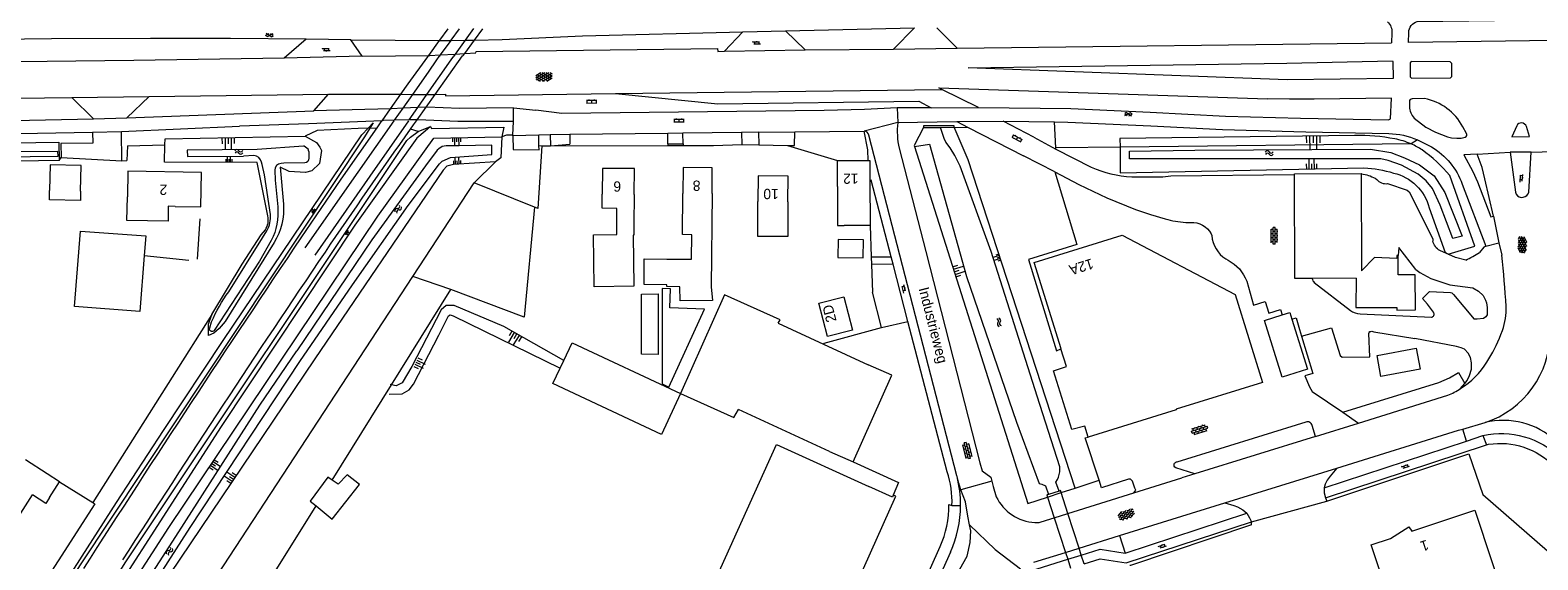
# Model space of a CAD drawing. Extents: x 99476 to 102828, y 406437 to 407931.
# Tile 131 of 162: x 101514 to 101807, y 406629 to 406731. Entities that reach past the tile are written whole.
import ezdxf

# ---------------------------------------------------------------- set-up
doc = ezdxf.new("R2010")
doc.units = 0
doc.header["$MEASUREMENT"] = 0
for name, color, linetype, lineweight in [('BG_bijgebouw', 253, 'Continuous', 0), ('BG_dakoverstek', 253, 'Continuous', 13), ('BG_dakoverstek bijgebouw', 253, 'Continuous', 0), ('BG_gesloten verharding', 253, 'Continuous', 0), ('BG_heg haag', 253, 'Continuous', 0), ('BG_hek', 253, 'Continuous', 0), ('BG_hoofdgebouw', 253, 'Continuous', 13), ('BG_huisnummer', 253, 'Continuous', 0), ('BG_insteek sloot', 253, 'Continuous', 0), ('BG_kant sloot', 253, 'Continuous', 0), ('BG_kant verharding', 253, 'Continuous', 0), ('BG_kunstwerk', 253, 'Continuous', 0), ('BG_open verharding', 253, 'Continuous', 0), ('BG_schutting', 253, 'Continuous', 0), ('BG_spoorrail', 253, 'Continuous', 0), ('BG_straatnaam', 253, 'Continuous', 0), ('BG_talud', 253, 'Continuous', 0), ('BG_taludsymbool', 253, 'Continuous', 0), ('BG_terreinafscheiding', 253, 'Continuous', 0), ('BG_vlakafsluiter', 253, 'Continuous', 0), ('BG_watersymbool', 253, 'Continuous', 0)]:
    doc.layers.add(name, color=color, linetype=linetype, lineweight=lineweight)
doc.styles.add('Style-WORKING', font='WORKING.shx')

# ---------------------------------------------------------------- blocks, each defined once
blk = doc.blocks.new('S01GV2')
at = {"layer": 'BG_gesloten verharding', "linetype": 'Continuous', "lineweight": 0}
for p, q in [((-0.011625, -0.500414), (0.648313, 0.582897)), ((0.006945, 0.298967), (0.268018, 0.727007)), ((0.618374, -0.705844), (0.009489, 0.408468)), ((0.63697, 0.094645), (0.291267, 0.726467)), ((0.172792, -0.724773), (-0.009122, -0.392669)), ((0.31767, -0.728139), (0.629741, -0.216538))]:
    blk.add_line(p, q, dxfattribs=at)
blk = doc.blocks.new('S02OV4')
at = {"layer": 'BG_open verharding', "linetype": 'Continuous', "lineweight": 0}
for p, q in [((0, -0.200092), (0, 0.200092)), ((0, 0.2), (3.201, 0.2)), ((0.214, 0.6), (2.9, 0.6)), ((0.4, 0.199), (0.4, 0.6)), ((0.8, 0.6), (0.8, 0.7)), ((0.8, -0.2), (0.8, 0.2)), ((1.2, 0.2), (1.2, 0.6)), ((1.6, 0.6), (1.6, 0.7)), ((1.6, -0.2), (1.6, 0.2)), ((2, 0.199), (2, 0.6)), ((2.4, 0.6), (2.4, 0.7)), ((2.4, -0.2), (2.4, 0.2)), ((2.8, 0.2), (2.8, 0.6)), ((3.2, -0.199908), (3.2, 0.200092)), ((0, -0.2), (3.2, -0.199)), ((0.31, -0.6), (2.9, -0.6)), ((0.4, -0.6), (0.399, -0.2)), ((0.8, -0.7), (0.8, -0.6)), ((1.2, -0.6), (1.2, -0.2)), ((1.6, -0.7), (1.6, -0.6)), ((2, -0.6), (1.999, -0.2)), ((2.4, -0.7), (2.4, -0.6)), ((2.8, -0.6), (2.8, -0.2))]:
    blk.add_line(p, q, dxfattribs=at)
blk = doc.blocks.new('S04')
at = {"layer": 'BG_taludsymbool', "linetype": 'Continuous', "lineweight": 0}
for p, q in [((-0.5, 0), (-0.5, -0.5)), ((-0.25, 0), (-0.25, -1)), ((0, 0), (0, -0.5)), ((0.25, 0), (0.25, -1)), ((0.5, 0), (0.5, -0.5))]:
    blk.add_line(p, q, dxfattribs=at)
blk = doc.blocks.new('WATERS')
at = {"layer": 'BG_watersymbool', "linetype": 'Continuous', "lineweight": 0}
for centre, start, end in [((-0.375, 0.25), 28.07249, 151.92751), ((-0.375, -0.2), 28.07249, 151.92751), ((0.375, 0.65), 208.07249, 331.92751), ((0.375, 0.2), 208.07249, 331.92751)]:
    blk.add_arc(centre, 0.425, start, end, dxfattribs=at)
blk = doc.blocks.new('S02OV2')
at = {"layer": 'BG_open verharding', "linetype": 'Continuous', "lineweight": 0}
for p, q in [((0.052866, 0.482148), (0.183301, 0.482148)), ((0.183301, -1.01785), (0.183301, 0.982147)), ((0.183301, 0.895191), (0.705039, 0.895191)), ((0.705039, -1.01785), (0.705039, 0.982147)), ((0.705039, 0.43867), (0.835473, 0.43867)), ((0.052866, -0.517416), (0.183301, -0.517416)), ((0.183301, -0.017851), (0.705039, -0.017851)), ((0.183301, -0.930894), (0.705039, -0.930894)), ((0.705039, -0.473938), (0.835473, -0.473938))]:
    blk.add_line(p, q, dxfattribs=at)
blk = doc.blocks.new('S01GV4')
at = {"layer": 'BG_gesloten verharding', "linetype": 'Continuous', "lineweight": 0}
for p, q in [((0, 0.278304), (0.9421, 0.823239)), ((0, -0.181671), (1.741927, 0.823239)), ((0, 0.098949), (1.593645, -0.823239)), ((0.117, -0.579), (1.53, 0.238)), ((0.163, 0.466), (2.296, -0.767)), ((0.531, -0.801), (3.134, 0.701)), ((0.567, 0.694), (2.709, -0.545)), ((1.118159, 0.823239), (3.097745, -0.32208)), ((1.293565, -0.823239), (3.161206, 0.256049)), ((1.529745, 0.23842), (2.542019, 0.823239)), ((1.91699, 0.823239), (3.161206, 0.104286)), ((2.715943, 0.823239), (3.161206, 0.565645)), ((0, -0.363991), (0.793486, -0.823239)), ((2.092105, -0.823239), (3.161206, -0.205903))]:
    blk.add_line(p, q, dxfattribs=at)
blk = doc.blocks.new('S02OV6')
at = {"layer": 'BG_open verharding', "linetype": 'Continuous', "lineweight": 0}
for p, q in [((0, 0.20784), (1.371449, 0.20784)), ((0.085505, 0.20784), (0.085505, 0.268177)), ((0.485, -0.192), (0.486, 0.207)), ((0.885505, 0.20784), (0.885505, 0.31106)), ((1.285, -0.193), (1.285, 0.207)), ((0.268333, -0.19216), (1.549656, -0.19216)), ((0.885505, -0.32925), (0.885505, -0.19216))]:
    blk.add_line(p, q, dxfattribs=at)

msp = doc.modelspace()

# ---------------------------------------------------------------- linework, layer by layer
at = {"layer": 'BG_bijgebouw', "linetype": 'Continuous', "lineweight": 0}
for p, q in [((101772.713, 406703.659), (101772.783, 406684.748)), ((101671.191, 406690.869), (101671.15, 406687.37)), ((101772.783, 406684.748), (101775.262, 406687.373)), ((101779.611, 406687.192), (101775.262, 406687.373)), ((101771.704, 406683.334), (101763.206, 406683.303)), ((101659.575, 406674.582), (101668.352, 406670.524)), ((101668.352, 406670.524), (101677.011, 406666.52)), ((101669.521, 406649.69), (101651.844, 406657.864)), ((101669.521, 406649.69), (101674.091, 406647.66))]:
    msp.add_line(p, q, dxfattribs=at)
at = {"layer": 'BG_bijgebouw', "linetype": 'Continuous', "lineweight": 0, "flags": 128}
for points in [[(101524.161, 406700.24), (101524.28, 406705.24), (101518.241, 406705.38), (101518.131, 406700.38)], [(101759.754, 406703.486), (101759.754, 406703.611), (101772.713, 406703.659)], [(101763.206, 406683.303), (101759.829, 406683.29), (101759.754, 406703.486)], [(101524.161, 406700.24), (101524.117, 406698.428), (101518.09, 406698.567), (101518.131, 406700.38)], [(101536.49, 406687.724), (101535.669, 406676.867), (101522.998, 406677.827), (101524.109, 406692.497), (101536.779, 406691.537), (101536.49, 406687.724)], [(101671.15, 406687.37), (101676.05, 406687.31), (101676.091, 406690.81), (101671.191, 406690.869)], [(101779.861, 406687.745), (101779.609, 406687.744), (101779.611, 406687.192)], [(101783.215, 406677.173), (101783.185, 406683.985), (101779.878, 406683.97), (101779.861, 406687.745)], [(101771.704, 406683.334), (101771.636, 406677.649), (101779.602, 406677.642), (101779.61, 406677.157), (101783.215, 406677.173)], [(101632.992, 406680.26), (101636.282, 406680.303), (101636.267, 406668.548), (101633.029, 406668.567), (101632.992, 406680.26)], [(101659.575, 406674.582), (101659.913, 406675.26), (101649.129, 406680.122), (101640.58, 406660.947)], [(101757.384, 406676.225), (101758.827, 406676.675), (101759.227, 406675.393)], [(101759.227, 406675.393), (101762.254, 406665.68), (101757.342, 406664.149), (101753.915, 406675.144), (101757.384, 406676.225)], [(101674.091, 406647.66), (101681.58, 406664.49), (101677.011, 406666.52)], [(101640.58, 406660.947), (101650.97, 406656.28), (101651.844, 406657.864)]]:
    msp.add_lwpolyline(points, dxfattribs=at)
at = {"layer": 'BG_dakoverstek', "linetype": 'Continuous', "lineweight": 13, "flags": 128}
for points in [[(101631.543, 406693.787), (101631.526, 406691.712), (101631.376, 406691.711), (101631.508, 406681.773), (101623.846, 406681.67), (101623.712, 406691.763), (101628.25, 406691.824), (101628.23, 406693.814)], [(101637.926, 406682.069), (101633.541, 406682.094), (101633.557, 406687.093), (101637.961, 406687.04)], [(101518.109, 406640.759), (101517.413, 406639.61), (101514.8, 406641.266)]]:
    msp.add_lwpolyline(points, dxfattribs=at)
at = {"layer": 'BG_dakoverstek bijgebouw', "linetype": 'Continuous', "lineweight": 0, "flags": 128}
for points in [[(101572.958, 406644.132), (101572.141, 406644.687), (101568.704, 406640.083), (101569.848, 406639.14)], [(101578.272, 406643.271), (101575.872, 406645.175), (101574.146, 406643.324), (101572.958, 406644.132)], [(101569.848, 406639.14), (101572.984, 406636.556), (101578.272, 406643.271)]]:
    msp.add_lwpolyline(points, dxfattribs=at)
at = {"layer": 'BG_heg haag', "linetype": 'Continuous', "lineweight": 0}
for p, q in [((101533.231, 406709.056), (101533.129, 406706.16)), ((101533.231, 406709.056), (101540.527, 406709.233)), ((101588.636, 406683.693), (101600.527, 406701.862)), ((101530.761, 406595.264), (101588.636, 406683.693)), ((101520.063, 406643.838), (101526.539, 406639.793)), ((101751.388, 406635.484), (101751.41, 406636.035))]:
    msp.add_line(p, q, dxfattribs=at)
at = {"layer": 'BG_heg haag', "linetype": 'Continuous', "lineweight": 0, "flags": 128}
for points in [[(101766.005, 406640.066), (101793.568, 406649.223), (101796.286, 406641.32), (101821.933, 406619.024)], [(101526.539, 406639.793), (101526.927, 406639.551), (101477.005, 406562.088)], [(101751.388, 406635.484), (101727.957, 406627.591), (101727.811, 406627.572)]]:
    msp.add_lwpolyline(points, dxfattribs=at)
at = {"layer": 'BG_hek', "linetype": 'Continuous', "lineweight": 0}
for p, q in [((101592.233, 406712.386), (101606.321, 406712.668)), ((101612.936, 406696.849), (101613.722, 406709.032)), ((101613.722, 406709.032), (101615.327, 406709.036)), ((101615.327, 406709.036), (101638.103, 406709.096)), ((101638.103, 406709.096), (101641.089, 406709.104)), ((101641.089, 406709.104), (101646.97, 406709.12)), ((101646.97, 406709.12), (101652.485, 406709.266)), ((101655.77, 406709.243), (101661.343, 406709.122)), ((101677.371, 406693.57), (101677.606, 406687.502)), ((101677.606, 406687.502), (101677.664, 406685.993)), ((101677.664, 406685.993), (101677.871, 406680.64)), ((101549.625, 406676.305), (101526.539, 406639.793)), ((101617.238, 406665.88), (101617.927, 406667.351))]:
    msp.add_line(p, q, dxfattribs=at)
at = {"layer": 'BG_hek', "linetype": 'Continuous', "lineweight": 0, "flags": 128}
for points in [[(101661.343, 406709.122), (101662.719, 406709.092), (101662.748, 406711.742)], [(101617.927, 406667.351), (101619.548, 406670.809), (101640.58, 406660.947)], [(101640.58, 406660.947), (101636.867, 406653.026), (101615.835, 406662.888), (101617.238, 406665.88)], [(101674.091, 406647.66), (101682.871, 406643.656), (101681.881, 406641.251)]]:
    msp.add_lwpolyline(points, dxfattribs=at)
at = {"layer": 'BG_hoofdgebouw', "linetype": 'Continuous', "lineweight": 13}
for p, q in [((101671.031, 406706.16), (101677.021, 406706.169)), ((101671.04, 406701.16), (101671.031, 406706.16)), ((101677.35, 406702.29), (101677.371, 406693.57)), ((101631.591, 406699.611), (101631.543, 406693.787)), ((101646.701, 406699.77), (101646.555, 406681.642)), ((101677.371, 406693.57), (101672.371, 406693.56)), ((101715.478, 406666.193), (101714.42, 406669.6)), ((101719.73, 406652.5), (101719.064, 406654.643)), ((101517.651, 406645.37), (101513.431, 406648.05)), ((101520.063, 406643.838), (101517.651, 406645.37)), ((101518.109, 406640.759), (101520.063, 406643.838))]:
    msp.add_line(p, q, dxfattribs=at)
at = {"layer": 'BG_hoofdgebouw', "linetype": 'Continuous', "lineweight": 13, "flags": 128}
for points in [[(101677.021, 406706.169), (101677.341, 406706.17), (101677.35, 406702.29)], [(101542.503, 406697.285), (101547.503, 406697.2), (101547.617, 406703.888), (101533.31, 406704.133), (101533.225, 406699.133)], [(101631.591, 406699.611), (101631.631, 406704.611), (101625.42, 406704.66), (101625.381, 406699.66)], [(101646.701, 406699.77), (101646.741, 406704.77), (101641.11, 406704.81), (101641.06, 406699.81)], [(101661.441, 406698.17), (101661.47, 406703.17), (101655.65, 406703.2), (101655.621, 406698.2)], [(101671.04, 406701.16), (101671.055, 406693.557), (101672.371, 406693.56)], [(101542.503, 406697.285), (101541.169, 406697.314), (101541.12, 406694.433), (101533.138, 406694.567), (101533.225, 406699.133)], [(101628.23, 406693.814), (101628.22, 406696.883), (101625.358, 406696.906), (101625.381, 406699.66)], [(101637.961, 406687.04), (101642.737, 406687.006), (101642.771, 406691.779), (101640.98, 406691.792), (101641.06, 406699.81)], [(101661.441, 406698.17), (101661.399, 406691.41), (101655.579, 406691.44), (101655.621, 406698.2)], [(101714.42, 406669.6), (101714.47, 406669.62), (101709.23, 406686.36), (101726.32, 406691.67), (101748.25, 406680.16), (101753.54, 406663.06), (101736.79, 406657.9), (101736.81, 406657.81), (101719.73, 406652.5)], [(101640.489, 406681.686), (101637.923, 406681.704), (101637.926, 406682.069)], [(101646.555, 406681.642), (101646.813, 406679.008), (101640.504, 406678.923), (101640.489, 406681.686)], [(101673.95, 406673.28), (101669.11, 406672.03), (101667.42, 406678.47), (101672.261, 406679.741), (101673.95, 406673.28)], [(101719.064, 406654.643), (101716.547, 406653.95), (101712.994, 406665.388), (101715.478, 406666.193)], [(101617.83, 406559.321), (101659.249, 406651.05), (101677.14, 406642.9)], [(101681.881, 406641.251), (101681.71, 406640.861), (101677.14, 406642.9)], [(101505.751, 406636.32), (101509.973, 406633.661), (101514.8, 406641.266)], [(101639.06, 406544.281), (101655.771, 406581.501), (101655.371, 406581.67), (101657.111, 406585.591), (101657.511, 406585.41), (101682.381, 406641.03), (101681.881, 406641.251)], [(101794.739, 406638.304), (101801.44, 406618.17), (101794.56, 406615.86), (101803.13, 406590.31), (101768.56, 406578.75), (101755.58, 406617.58), (101776.89, 406624.77), (101774.618, 406631.586)], [(101774.618, 406631.586), (101778.4, 406632.808), (101781.953, 406635.086), (101782.534, 406634.25), (101794.739, 406638.304)]]:
    msp.add_lwpolyline(points, dxfattribs=at)
at = {"layer": 'BG_insteek sloot', "linetype": 'Continuous', "lineweight": 0}
for p, q in [((101519.98, 406706.21), (101480.651, 406705.448)), ((101562.861, 406704.88), (101563.501, 406697.716)), ((101785.879, 406697.013), (101788.992, 406688.321)), ((101789.584, 406688.013), (101788.992, 406688.321)), ((101714.484, 406641.707), (101717.22, 406642.59))]:
    msp.add_line(p, q, dxfattribs=at)
at = {"layer": 'BG_insteek sloot', "linetype": 'Continuous', "lineweight": 0, "flags": 128}
for points in [[(101717.22, 406642.59), (101696.39, 406706.33), (101693.681, 406712.63)], [(101298.681, 406707.382), (101309.41, 406706.7), (101519.92, 406709.76), (101519.98, 406706.21)], [(101416.201628, 406437.124), (101446.245, 406484.975), (101473.762, 406527.873), (101493.328, 406559.331), (101505.266, 406577.285), (101523.443, 406607.252), (101541.272, 406634.949), (101581.823, 406695.352), (101592.74, 406710.496), (101605.907, 406710.796)], [(101560.514, 406695.439), (101558.411, 406705.82), (101540.461, 406705.87), (101540.527, 406709.233)], [(101540.527, 406709.233), (101540.55, 406710.38), (101567.707, 406710.945)], [(101567.707, 406710.945), (101569.906, 406709.676), (101570.566, 406708.784), (101570.932, 406708.113), (101570.489, 406705.623), (101569.061, 406704.212), (101567.81, 406703.836), (101564.648, 406704.04), (101562.861, 406704.88)], [(101605.907, 406710.796), (101605.741, 406706.728), (101604.688, 406705.918)], [(101685.997, 406708.923), (101707.99, 406639.61), (101711.842, 406640.854)], [(101771.432, 406711.04), (101725.88, 406710.43), (101725.895, 406708.767)], [(101604.688, 406705.918), (101596.521, 406705.432), (101595.252, 406705.097), (101594.543, 406704.326), (101569.633, 406667.703), (101539.406, 406622.827), (101523.911, 406597.676)], [(101725.895, 406708.767), (101725.94, 406703.815), (101773.25, 406704.76)], [(101789.584, 406688.013), (101794.73, 406689.585), (101789.89, 406703.29)], [(101549.625, 406676.305), (101555.525, 406686.047), (101559.219, 406691.769), (101560.014, 406692.727)], [(101561.694, 406690.249), (101552.23, 406674.932), (101551.06, 406673.584), (101550.005, 406672.677), (101548.992, 406672.247), (101548.949, 406673.391), (101548.998, 406674.398), (101549.625, 406676.305)]]:
    msp.add_lwpolyline(points, dxfattribs=at)
at = {"layer": 'BG_insteek sloot', "linetype": 'Continuous', "lineweight": 0}
for centre, radius, start, end in [((101772.319198, 406675.219275), 35.83171, 78.894442, 91.418796), ((101776.678274, 406696.513302), 14.097899, 66.006255, 79.609151), ((101776.667325, 406696.486942), 14.126434, 56.223418, 66.009161), ((101769.31368, 406686.30998), 26.677819, 39.53018, 55.247257), ((101556.885209, 406694.705933), 3.702095, 327.686997, 11.420845)]:
    msp.add_arc(centre, radius, start, end, dxfattribs=at)
at = {"layer": 'BG_insteek sloot', "linetype": 'Continuous', "lineweight": 0, "extrusion": (0, 0, -1)}
for centre, radius, start, end in [((-101772.442642, 406683.491873), 21.283446, 92.173956, 107.856863), ((-101776.990461, 406694.808433), 9.157851, 102.477039, 166.070387), ((-101551.579974, 406696.648721), 11.968707, 174.883997, 212.323869)]:
    msp.add_arc(centre, radius, start, end, dxfattribs=at)
at = {"layer": 'BG_kant sloot', "linetype": 'Continuous', "lineweight": 0}
for p, q in [((101557.8, 406707.171), (101555.75, 406707.059)), ((101568.425, 406707.962), (101568.478, 406706.62)), ((101549.211, 406673.72), (101549.576, 406674.881))]:
    msp.add_line(p, q, dxfattribs=at)
at = {"layer": 'BG_kant sloot', "linetype": 'Continuous', "lineweight": 0, "flags": 128}
for points in [[(101713.44, 406643.727), (101713.787, 406644.239), (101713.95, 406644.695), (101714.22, 406645.765), (101714.204, 406646.748), (101709.81, 406660.43), (101700.902, 406688.518), (101694.861, 406705.058), (101693.863, 406707.192), (101692.938, 406708.677), (101692.087, 406709.774), (101691.743, 406710.488), (101691.046, 406712.608)], [(101521.33, 406597.094), (101530.518, 406611.741), (101545.411, 406634.968), (101566.715, 406667.159), (101576.9, 406682.062), (101587.707, 406697.478), (101593.842, 406705.52), (101594.347, 406706.07), (101595.961, 406706.743), (101603.955, 406707.329), (101603.994, 406709.19), (101597.595, 406709.025)], [(101568.425, 406707.962), (101568.35, 406708.419), (101567.568, 406708.954), (101567.422, 406709), (101558.429, 406708.338)], [(101597.595, 406709.025), (101595.09, 406709.027), (101594.34, 406708.904), (101593.659, 406708.459), (101593.352, 406708.212), (101591.099, 406705.168), (101580.68, 406690.794), (101566.096, 406669.249)], [(101685.997, 406708.923), (101688.896, 406709.381), (101696.083, 406683.683), (101705.827, 406655.42), (101710.223, 406643.516), (101710.727, 406643.345), (101711.405, 406643.022)], [(101519.684, 406707.996), (101519.704, 406706.94), (101492.695, 406706.67), (101458.64, 406706.116), (101410.464, 406705.005), (101367.33, 406704.11), (101325.458, 406703.819), (101290.381, 406702.832), (101281.799, 406702.663), (101274.334, 406700.991), (101269.981, 406700.267), (101270.529, 406701.31), (101285.848, 406704.346), (101293.99, 406704.269), (101327.287, 406704.879), (101349.77, 406705.665), (101371.849, 406705.869), (101398.67, 406706.347), (101448.336, 406706.661), (101492.682, 406707.779), (101519.684, 406707.996)], [(101558.429, 406708.338), (101544.825, 406708.169), (101544.897, 406706.938), (101555.75, 406707.059)], [(101727.708, 406706.534), (101727.711, 406707.996), (101740.4, 406708.198), (101774.488, 406708.365), (101778.475, 406707.753), (101781.103, 406706.698), (101784.014, 406705.345), (101786.876, 406703.241), (101788.932, 406699.987), (101792.278, 406691.519), (101790.519, 406691.039), (101788.022, 406697.528), (101786.524, 406700.745), (101785.347, 406702.224), (101783.777, 406703.506), (101780.509, 406705.272), (101777.93, 406706.191), (101776.526, 406706.527), (101727.708, 406706.534)], [(101560.992, 406695.738), (101559.82, 406703.4), (101559.396, 406705.391), (101559.275, 406705.865)], [(101561.836, 406704.283), (101561.906, 406702.397), (101562.403, 406697.171)], [(101567.645, 406705.717), (101563.628, 406705.664), (101563.055, 406705.62)], [(101552.924, 406680.713), (101559.481, 406691.205), (101560.305, 406692.557)], [(101561.152, 406690.657), (101558.896, 406686.632), (101550.091, 406673.201)], [(101419.116905, 406437.124), (101424.28, 406445.493), (101435.571, 406464.223), (101440.186, 406470.92), (101444.237, 406477.28), (101447.295, 406482.533), (101451.874, 406489.914), (101456.102, 406496.276), (101461.493, 406504.986), (101468.126, 406515.306), (101475.185, 406525.592), (101479.269, 406533.327), (101485.895, 406543.676), (101496.574, 406560.755), (101508.784, 406579.843), (101521.301, 406599.904), (101530.1, 406613.726), (101543.223, 406634.12), (101558.938, 406658.669), (101566.096, 406669.249)]]:
    msp.add_lwpolyline(points, dxfattribs=at)
at = {"layer": 'BG_kant sloot', "linetype": 'Continuous', "lineweight": 0}
for centre, radius, start, end in [((101557.576314, 406705.432434), 1.752896, 14.286575, 82.668545), ((101563.162751, 406704.297551), 1.326831, 94.65809, 180.628377), ((101555.632889, 406695.230721), 5.383066, 330.218681, 5.407356)]:
    msp.add_arc(centre, radius, start, end, dxfattribs=at)
at = {"layer": 'BG_kant sloot', "linetype": 'Continuous', "lineweight": 0, "extrusion": (0, 0, -1)}
for centre, radius, start, end in [((-101567.532566, 406706.656431), 0.946136, 182.206748, 263.175126), ((-101551.120749, 406695.960607), 11.346993, 173.87656, 207.865784), ((-101576.983281, 406663.02419), 29.862066, 23.394048, 36.323984), ((-101549.661954, 406673.479073), 0.511278, 212.948074, 28.113815)]:
    msp.add_arc(centre, radius, start, end, dxfattribs=at)
at = {"layer": 'BG_kant verharding', "linetype": 'Continuous', "lineweight": 0}
for p, q in [((101567.944, 406729.726), (101563.653, 406726.06)), ((101576.629, 406729.646), (101567.944, 406729.726)), ((101576.629, 406729.646), (101593.839, 406729.482)), ((101578.79, 406726.423), (101576.629, 406729.646)), ((101595.995, 406729.498), (101598.794, 406729.523)), ((101598.794, 406729.523), (101600.525, 406729.538)), ((101600.525, 406729.538), (101600.593, 406729.539)), ((101649.116, 406727.425), (101652.667, 406731.154)), ((101652.667, 406731.154), (101660.953, 406731.388)), ((101660.953, 406731.388), (101686.001, 406731.932)), ((101660.953, 406731.388), (101664.787, 406727.654)), ((101681.932, 406727.813), (101686.001, 406731.932)), ((101690.333, 406731.962), (101694.309, 406727.992)), ((101778.671, 406730.969), (101778.607, 406729.061)), ((101781.89, 406729.126), (101781.928, 406731.06)), ((101578.79, 406726.423), (101563.653, 406726.06)), ((101578.79, 406726.423), (101591.722, 406726.557)), ((101593.961, 406726.685), (101596.874, 406726.864)), ((101596.874, 406726.864), (101598.636, 406726.973)), ((101598.636, 406726.973), (101598.74, 406726.979)), ((101649.116, 406727.425), (101664.787, 406727.654)), ((101664.787, 406727.654), (101681.932, 406727.813)), ((101681.932, 406727.813), (101694.309, 406727.992)), ((101694.309, 406727.992), (101778.607, 406729.061)), ((101522.442, 406718.446), (101537.462, 406718.611)), ((101522.442, 406718.446), (101526.674, 406714.279)), ((101533.102, 406714.467), (101537.462, 406718.611)), ((101537.462, 406718.611), (101572.267, 406719.082)), ((101569.441, 406715.847), (101572.267, 406719.082)), ((101572.267, 406719.082), (101586.305, 406719.038)), ((101588.643, 406719.023), (101591.348, 406719.004)), ((101591.348, 406719.004), (101592.953, 406718.993)), ((101592.953, 406718.993), (101592.992, 406718.993)), ((101627.962, 406719.172), (101691.295, 406719.952)), ((101698.435, 406716.501), (101691.295, 406719.952)), ((101782.062, 406717.656), (101782.066, 406716.646)), ((101785.006, 406718.208), (101782.619, 406718.152)), ((101533.102, 406714.467), (101569.441, 406715.847)), ((101584.307, 406716.229), (101569.441, 406715.847)), ((101584.479, 406716.233), (101584.307, 406716.229)), ((101586.748, 406716.341), (101584.479, 406716.233)), ((101589.579, 406716.476), (101586.748, 406716.341)), ((101591.22, 406716.555), (101589.579, 406716.476)), ((101608.151, 406713.788), (101608.16, 406716.441)), ((101608.16, 406716.441), (101612.516, 406715.986)), ((101689.271, 406716.417), (101682.661, 406716.383)), ((101682.661, 406716.383), (101682.756, 406713.543)), ((101689.271, 406716.417), (101698.435, 406716.501)), ((101526.428, 406711.669), (101532.058, 406711.834)), ((101526.674, 406714.279), (101533.102, 406714.467)), ((101532.058, 406711.834), (101555.01, 406712.858)), ((101532.141, 406706.129), (101532.058, 406711.834)), ((101582.882, 406713.926), (101582.662, 406713.916)), ((101585.085, 406713.987), (101582.882, 406713.926)), ((101587.891, 406714.065), (101585.085, 406713.987)), ((101589.482, 406714.109), (101587.891, 406714.065)), ((101608.072, 406711.115), (101608.151, 406713.788)), ((101662.748, 406711.742), (101676.238, 406711.895)), ((101676.95, 406708.24), (101676.238, 406711.895)), ((101682.756, 406713.543), (101694.214, 406713.767)), ((101694.214, 406713.767), (101703.241, 406713.842)), ((101694.214, 406713.767), (101696.433, 406712.618)), ((101696.433, 406712.618), (101707.156, 406707.064)), ((101709.145, 406710.719), (101703.241, 406713.842)), ((101703.241, 406713.842), (101713.203, 406713.697)), ((101713.452, 406708.629), (101713.203, 406713.697)), ((101793.149, 406711.453), (101792.445, 406712.743)), ((101805.357, 406710.842), (101804.778, 406712.801)), ((101613.077, 406711.136), (101608.068, 406710.997)), ((101608.068, 406710.997), (101608.072, 406711.115)), ((101615.258, 406711.197), (101613.077, 406711.136)), ((101613.12, 406709.11), (101613.077, 406711.136)), ((101619.127, 406711.241), (101615.258, 406711.197)), ((101615.258, 406711.197), (101615.327, 406709.036)), ((101619.127, 406711.241), (101619.122, 406709.334)), ((101638.107, 406711.46), (101619.127, 406711.241)), ((101638.103, 406709.429), (101638.107, 406711.46)), ((101641.067, 406711.494), (101638.107, 406711.46)), ((101652.451, 406711.624), (101641.067, 406711.494)), ((101641.089, 406709.395), (101641.067, 406711.494)), ((101655.742, 406711.662), (101652.451, 406711.624)), ((101652.451, 406711.624), (101652.485, 406709.266)), ((101655.742, 406711.662), (101662.748, 406711.742)), ((101655.742, 406711.662), (101655.77, 406709.243)), ((101694.228, 406644.962), (101677.157, 406711.137)), ((101709.145, 406710.719), (101713.463, 406708.397)), ((101783.602, 406710.178), (101786.346, 406708.841)), ((101677.021, 406706.169), (101676.95, 406708.24)), ((101713.22, 406703.96), (101707.156, 406707.064)), ((101713.463, 406708.397), (101713.452, 406708.629)), ((101713.463, 406708.397), (101720.3, 406704.9)), ((101805.692, 406707.819), (101801.634, 406707.783)), ((101801.634, 406707.783), (101802.665, 406700.047)), ((101772.713, 406703.659), (101772.76, 406703.62)), ((101775.399, 406702.73), (101775.71, 406702.53)), ((101792.311, 406701.601), (101796.875, 406689.569)), ((101803.761, 406699.032), (101804.147, 406699.09)), ((101797.873, 406695.263), (101798.366, 406695.391)), ((101738.64, 406694.18), (101739.632, 406694.16)), ((101743.57, 406691.97), (101743.71, 406691.629)), ((101796.875, 406689.569), (101799.452, 406690.188)), ((101799.452, 406690.188), (101799.984, 406687.799)), ((101681.842, 406686.032), (101681.46, 406687.502)), ((101684.723, 406674.961), (101681.842, 406686.032)), ((101746.42, 406687.07), (101746.881, 406686.809)), ((101763.609, 406682.527), (101770.598, 406677.071)), ((101692.321, 406645.759), (101684.723, 406674.961)), ((101772.515, 406676.426), (101786.324, 406675.752)), ((101760.73, 406673.35), (101761.116, 406672.079)), ((101775.16, 406672.95), (101783.11, 406671.62)), ((101799.789, 406672.397), (101800.113, 406673.208)), ((101792.008, 406661.913), (101792.82, 406662.913)), ((101772.157, 406655.222), (101789.49, 406660.62)), ((101769.12, 406657.301), (101772.157, 406655.222)), ((101761.94, 406655.42), (101736.94, 406647.65)), ((101763.81, 406652.623), (101763.19, 406654.76)), ((101763.81, 406652.623), (101772.157, 406655.222)), ((101792.419, 406654.059), (101796.75, 406655.316)), ((101763.81, 406652.623), (101740.427, 406645.341)), ((101765.527, 406642.665), (101793.123, 406651.727)), ((101765.762, 406640.734), (101797.025, 406650.972)), ((101793.123, 406651.727), (101796.345, 406652.785)), ((101797.025, 406650.972), (101797.414, 406651.099)), ((101694.26, 406644.839), (101694.228, 406644.962)), ((101694.266, 406644.819), (101694.26, 406644.839)), ((101700.818, 406644.717), (101701.028, 406643.918)), ((101728.603, 406641.659), (101737.912, 406644.558)), ((101740.427, 406645.341), (101736.732, 406646.556)), ((101740.427, 406645.341), (101737.912, 406644.558)), ((101746.267, 406639.73), (101768.006, 406646.487)), ((101701.028, 406643.918), (101695.025, 406642.236)), ((101715.784, 406637.668), (101728.603, 406641.659)), ((101692.68, 406639.419), (101693.28, 406639.21)), ((101725.806, 406633.37), (101746.267, 406639.73)), ((101765.762, 406640.734), (101766.005, 406640.066)), ((101710.184, 406635.924), (101711.639, 406636.377)), ((101711.639, 406636.377), (101713.14, 406636.844)), ((101713.14, 406636.844), (101715.784, 406637.668)), ((101726.922, 406629.989), (101750.481, 406637.72)), ((101727.074, 406628.067), (101751.41, 406636.035)), ((101717.952, 406630.929), (101725.806, 406633.37)), ((101650.518, 406541.212), (101690.981, 406631.23)), ((101692.974, 406630.172), (101687.324, 406617.604)), ((101709.156, 406628.195), (101715.319, 406630.111)), ((101715.319, 406630.111), (101717.952, 406630.929)), ((101708.554, 406626.551), (101715.752, 406628.775)), ((101715.752, 406628.775), (101718.383, 406629.588))]:
    msp.add_line(p, q, dxfattribs=at)
at = {"layer": 'BG_kant verharding', "linetype": 'Continuous', "lineweight": 0, "flags": 128}
for points in [[(101783.551, 406733.176), (101823.651, 406733.705), (101824.167, 406732.288), (101824.22, 406729.648), (101781.89, 406729.126)], [(101567.944, 406729.726), (101553.23, 406729.879), (101537.697, 406729.856), (101518.513, 406729.825), (101371.853, 406728.028), (101359.977, 406727.983), (101351.989, 406728.037), (101346.796, 406728.27), (101296.669, 406731.28)], [(101593.839, 406729.482), (101594.007, 406729.48), (101595.995, 406729.498)], [(101600.593, 406729.539), (101606, 406729.666), (101621.573, 406730.373), (101652.667, 406731.154)], [(101591.722, 406726.557), (101591.92, 406726.559), (101593.961, 406726.685)], [(101598.74, 406726.979), (101600.89, 406727.074), (101600.902, 406727.374), (101647.758, 406727.931), (101647.802, 406727.378), (101649.116, 406727.425)], [(101563.653, 406726.06), (101534.463, 406725.617), (101343.507, 406723.424), (101333.65, 406725.761)], [(101758.248, 406725.065), (101778.758, 406725.521), (101778.834, 406725.391), (101778.924, 406722.088), (101758.337, 406721.856), (101696.414, 406724.181), (101758.248, 406725.065)], [(101782.234, 406725.165), (101782.188, 406722.402), (101782.451, 406722.181), (101790.011, 406722.259), (101790.326, 406722.487), (101790.299, 406725.044), (101789.997, 406725.358), (101782.399, 406725.391), (101782.234, 406725.165)], [(101330.997, 406715.36), (101340.607, 406715.944), (101349.002, 406716.295), (101358.611, 406716.423), (101522.442, 406718.446)], [(101586.305, 406719.038), (101586.54, 406719.037), (101588.643, 406719.023)], [(101592.992, 406718.993), (101594.987, 406719.059), (101594.946, 406718.737), (101627.962, 406719.172)], [(101627.962, 406719.172), (101647.809, 406717.211), (101686.819, 406717.693), (101689.271, 406716.417)], [(101691.295, 406719.952), (101690.739, 406720.295), (101754.504, 406718.182)], [(101698.435, 406716.501), (101716.339, 406716.298), (101731.717, 406715.556), (101746.391, 406714.775), (101760.897, 406714.398), (101778.007, 406714.099), (101778.385, 406714.3), (101778.61, 406718.283), (101763.593, 406718.126), (101758.8, 406718.103), (101754.504, 406718.182)], [(101608.16, 406716.441), (101597.705, 406716.291), (101591.379, 406716.562), (101591.22, 406716.555)], [(101668.5, 406715.871), (101617.561, 406715.31), (101612.516, 406715.986)], [(101682.661, 406716.383), (101676.319, 406716.088), (101668.5, 406715.871)], [(101268.698, 406710.44), (101273.062, 406710.915), (101282.383, 406711.391), (101294.024, 406711.6), (101357.071, 406712.066), (101498.664, 406713.698), (101526.674, 406714.279)], [(101582.662, 406713.916), (101568.379, 406713.294), (101555.01, 406712.858)], [(101608.151, 406713.788), (101597.389, 406713.766), (101589.575, 406714.112), (101589.482, 406714.109)], [(101713.203, 406713.697), (101715.79, 406713.659), (101731.884, 406712.927), (101745.793, 406712.199), (101761.942, 406711.752), (101778.067, 406711.433)], [(101783.004, 406714.428), (101785.283, 406712.648), (101787.159, 406711.663), (101789.46, 406710.788), (101790.228, 406710.614), (101791.288, 406710.496)], [(101802.882, 406712.932), (101801.961, 406710.797), (101805.357, 406710.842)], [(101268.579, 406707.781), (101273.789, 406708.348), (101282.164, 406708.861), (101294.31, 406709.137), (101359.291, 406709.648), (101497.928, 406711.175), (101526.428, 406711.669)], [(101526.428, 406711.669), (101526.509, 406709.58), (101520.34, 406709.459), (101520.392, 406706.769)], [(101608.068, 406710.997), (101608.094, 406708.319), (101613.138, 406708.289), (101613.12, 406709.11)], [(101791.288, 406710.496), (101792.133, 406710.515), (101792.893, 406710.719)], [(101683.005, 406708.567), (101688.235, 406688.549), (101698.716, 406647.486), (101699.121, 406645.956), (101700.818, 406644.717)], [(101795.213, 406707.44), (101792.619, 406707.263), (101794.346, 406704.058), (101795.255, 406702.062), (101797.873, 406695.263)], [(101798.366, 406695.391), (101796.675, 406702.653), (101796.165, 406704.841), (101795.213, 406707.44)], [(101805.217, 406700.068), (101805.696, 406707.819), (101805.692, 406707.819)], [(101713.22, 406703.96), (101717.49, 406689.9), (101708.1, 406686.96), (101713.54, 406669.22), (101714.42, 406669.6)], [(101713.22, 406703.96), (101717.87, 406701.52), (101723.33, 406698.92), (101728.93, 406696.69), (101731.784, 406695.724), (101734.67, 406694.86)], [(101728.157, 406703.03), (101734.19, 406703.04), (101735.77, 406703.24), (101759.754, 406703.486)], [(101681.46, 406687.502), (101677.591, 406702.371), (101677.35, 406702.29)], [(101777.829, 406701.72), (101781.63, 406700.4), (101782.025, 406700.125), (101786.595, 406690.975), (101786.624, 406690.538)], [(101783.342, 406685.057), (101779.997, 406689.269), (101779.861, 406687.745)], [(101793.005, 406686.838), (101790.981, 406687.331), (101787.957, 406688.714)], [(101796.875, 406689.569), (101796.541, 406689.39), (101795.657, 406688.307)], [(101750.49, 406682.78), (101751.79, 406678.13), (101754.09, 406678.83), (101754.78, 406676.55), (101757.06, 406677.25), (101757.384, 406676.225)], [(101783.342, 406685.057), (101784.114, 406684.449), (101786.236, 406683.276), (101789.907, 406682.045), (101794.375, 406681.457), (101795.483, 406680.815), (101796.387, 406679.985), (101796.826, 406679.093), (101797.037, 406678.573), (101797.158, 406677.622), (101797.185, 406676.857), (101797.154, 406676.203), (101796.879, 406675.808), (101796.415, 406675.486), (101795.24, 406675.381), (101794.665, 406675.411)], [(101786.769, 406676.726), (101785.603, 406678.286), (101784.581, 406679.416), (101785.94, 406680.765), (101790.023, 406680.583), (101790.291, 406680.483), (101790.468, 406680.33), (101790.646, 406680.173), (101794.665, 406675.411)], [(101759.227, 406675.393), (101760.07, 406675.64), (101760.73, 406673.35)], [(101761.116, 406672.079), (101766.926, 406673.693), (101768.609, 406668.304), (101768.996, 406668.037), (101774.354, 406668.07), (101774.163, 406672.577)], [(101761.116, 406672.079), (101763.313, 406664.836), (101761.792, 406664.385), (101762.648, 406662.234), (101763.2, 406661.353), (101769.12, 406657.301)], [(101792.82, 406662.913), (101793.262, 406663.457), (101793.737, 406664.432), (101794.134, 406665.706), (101794.103, 406666.919), (101793.906, 406667.925), (101793.449, 406668.816), (101792.75, 406669.574), (101792.094, 406669.829), (101791.233, 406670.1), (101783.11, 406671.62)], [(101768.006, 406646.487), (101791.56, 406653.81), (101792.419, 406654.059)], [(101721.823, 406644.12), (101719.122, 406652.341), (101719.73, 406652.5)], [(101695.025, 406642.236), (101694.618, 406643.53), (101694.266, 406644.819)], [(101768.006, 406646.487), (101766.682, 406644.936), (101766.086, 406644.113), (101765.74, 406643.367), (101765.527, 406642.665)], [(101695.908, 406639.895), (101695.446, 406641.058), (101695.025, 406642.236)], [(101701.028, 406643.918), (101701.29, 406642.91), (101701.87, 406640.907)], [(101728.603, 406641.659), (101728.977, 406642.205), (101728.759, 406642.603), (101728.345, 406643.922), (101727.959, 406644.294), (101727.549, 406644.326), (101722.3, 406642.669), (101721.823, 406644.12)], [(101765.527, 406642.665), (101765.524, 406641.669), (101765.762, 406640.734)], [(101696.701, 406635.463), (101696.358, 406637.142), (101695.908, 406639.895)], [(101746.267, 406639.73), (101747.989, 406639.223), (101748.708, 406638.93), (101749.757, 406638.348), (101750.481, 406637.72)], [(101750.481, 406637.72), (101751.021, 406636.848), (101751.41, 406636.035)], [(101687.324, 406617.604), (101689.42, 406620.125), (101692.709, 406623.818), (101694.828, 406626.86), (101696.211, 406629.372), (101696.814, 406632.031), (101696.939, 406634.294), (101696.701, 406635.463)], [(101718.383, 406629.588), (101722.012, 406630.709), (101726.922, 406629.989)], [(101718.936, 406627.87), (101722.023, 406628.84), (101727.074, 406628.067)]]:
    msp.add_lwpolyline(points, dxfattribs=at)
at = {"layer": 'BG_kant verharding', "linetype": 'Continuous', "lineweight": 0, "extrusion": (0, 0, -1)}
for centre, radius, start, end in [((-101775.954458, 406731.144083), 2.722178, 133.520841, 183.687659), ((-101784.256576, 406730.954382), 2.33097, 2.596994, 72.380373), ((-101777.695387, 406696.960884), 14.476886, 91.470912, 114.07945), ((-101779.164385, 406696.846836), 13.979827, 120.911452, 160.118668), ((-101771.862129, 406696.600122), 7.077066, 97.288787, 119.984463), ((-101739.977947, 406690.146469), 4.028413, 85.073558, 153.085051), ((-101789.441443, 406691.197934), 2.8937, 300.863295, 346.817184), ((-101743.439088, 406680.094996), 7.54484, 117.141797, 159.153049), ((-101774.627216, 406672.561597), 0.464471, 1.900443, 60.287308), ((-101774.757952, 406671.912303), 1.11286, 71.074021, 111.178472), ((-101799.921962, 406637.039859), 16.146334, 77.200853, 134.768897), ((-101799.652241, 406636.59303), 14.677632, 81.228555, 135.427265), ((-101736.957061, 406647.093636), 0.582842, 292.71476, 24.571695)]:
    msp.add_arc(centre, radius, start, end, dxfattribs=at)
at = {"layer": 'BG_kant verharding', "linetype": 'Continuous', "lineweight": 0}
for centre, radius, start, end in [((101782.574101, 406717.641669), 0.512302, 84.972102, 178.397051), ((101782.902797, 406707.549592), 10.863937, 28.55754, 78.837345), ((101785.529497, 406716.803383), 3.467071, 182.601766, 223.24558), ((101676.175833, 406710.88353), 1.013379, 14.484841, 86.482882), ((101697.913944, 406711.807276), 15.256998, 173.46756, 192.261844), ((101803.799823, 406712.429737), 1.046263, 20.78405, 151.311058), ((101792.681736, 406711.204326), 0.529315, 293.52364, 28.021489), ((101729.332011, 406725.407934), 22.408761, 246.230566, 266.994298), ((101777.437443, 406703.872372), 2.187697, 217.850277, 280.310434), ((101803.835791, 406700.211992), 1.18236, 188.021501, 266.373272), ((101804.088406, 406700.228433), 1.13994, 272.946372, 351.909419), ((101739.889835, 406713.405726), 19.266308, 254.280342, 266.280524), ((101749.730383, 406692.122737), 6.040595, 184.688389, 236.768532), ((101778.57277, 406716.020986), 32.556658, 296.314357, 301.651671), ((101643.93212, 406669.679027), 157.100358, 2.98027, 6.623243), ((101764.050355, 406683.248854), 0.84609, 176.330822, 238.557581), ((101772.923973, 406680.812758), 4.405781, 238.133849, 264.673764), ((101786.206676, 406676.394259), 0.652887, 280.352332, 30.538351), ((101788.651083, 406677.328211), 12.17997, 340.228028, 2.441172), ((101777.483279, 406680.327502), 23.673572, 325.820539, 340.427834), ((101783.496831, 406675.392947), 15.94205, 302.268103, 328.351304), ((101783.507505, 406675.368653), 15.91581, 292.078946, 302.282303), ((101762.249269, 406654.492025), 0.978154, 15.900063, 108.43183), ((101800.291475, 406640.670772), 15.067341, 47.462973, 103.594166), ((101737.14272, 406646.742746), 0.929626, 102.595448, 140.344966), ((101675.172558, 406639.90316), 18.120704, 357.807766, 18.853981), ((101672.52126, 406639.352757), 22.421274, 359.604528, 14.110761), ((101673.064058, 406639.218038), 19.616972, 335.970912, 0.586964), ((101672.540561, 406639.35479), 22.401988, 335.800845, 359.598989), ((101709.797723, 406644.70797), 8.791824, 205.615526, 267.152732), ((101709.804938, 406644.824227), 8.908295, 267.143528, 272.438764)]:
    msp.add_arc(centre, radius, start, end, dxfattribs=at)
at = {"layer": 'BG_kunstwerk', "linetype": 'Continuous', "lineweight": 0}
for p, q in [((101687.771, 406712.58), (101691.046, 406712.608)), ((101691.046, 406712.608), (101693.681, 406712.63)), ((101711.405, 406643.022), (101712.012, 406641.373)), ((101711.842, 406640.854), (101714.484, 406641.707)), ((101714.071, 406642.025), (101712.012, 406641.373)), ((101714.071, 406642.025), (101713.44, 406643.727)), ((101715.784, 406637.668), (101714.484, 406641.707)), ((101711.842, 406640.854), (101713.14, 406636.844)), ((101713.14, 406636.844), (101715.319, 406630.111)), ((101717.952, 406630.929), (101715.784, 406637.668)), ((101715.319, 406630.111), (101715.752, 406628.775)), ((101718.383, 406629.588), (101717.952, 406630.929)), ((101715.752, 406628.775), (101716.311, 406627.046)), ((101718.936, 406627.87), (101718.383, 406629.588))]:
    msp.add_line(p, q, dxfattribs=at)
at = {"layer": 'BG_kunstwerk', "linetype": 'Continuous', "lineweight": 0, "flags": 128}
for points in [[(101687.771, 406712.58), (101685.941, 406709.1), (101685.997, 406708.923)], [(101693.681, 406712.63), (101693.681, 406712.94), (101687.771, 406712.89), (101687.771, 406712.58)], [(101714.484, 406641.707), (101714.37, 406642.12), (101714.071, 406642.025)], [(101712.012, 406641.373), (101711.72, 406641.28), (101711.842, 406640.854)]]:
    msp.add_lwpolyline(points, dxfattribs=at)
at = {"layer": 'BG_schutting', "linetype": 'Continuous', "lineweight": 0}
for p, q in [((101547.268, 406694.866), (101546.745, 406687.005)), ((101536.49, 406687.724), (101545.178, 406686.819))]:
    msp.add_line(p, q, dxfattribs=at)
at = {"layer": 'BG_spoorrail', "linetype": 'Continuous', "lineweight": 0}
for p, q in [((101591.722, 406726.557), (101593.839, 406729.482)), ((101593.839, 406729.482), (101593.87, 406729.525)), ((101593.87, 406729.525), (101595.5, 406731.748)), ((101595.995, 406729.498), (101593.961, 406726.685)), ((101597.642, 406731.777), (101596.025, 406729.54)), ((101598.794, 406729.523), (101596.874, 406726.864)), ((101600.525, 406729.538), (101598.636, 406726.973)), ((101600.436, 406731.799), (101598.819, 406729.558)), ((101600.548, 406729.57), (101600.525, 406729.538)), ((101602.171, 406731.775), (101600.548, 406729.57)), ((101591.568, 406726.344), (101591.722, 406726.557)), ((101592.953, 406718.993), (101598.292, 406726.505)), ((101593.961, 406726.685), (101593.752, 406726.396)), ((101596.874, 406726.864), (101596.585, 406726.464)), ((101598.636, 406726.973), (101598.292, 406726.505)), ((101584.307, 406716.229), (101586.305, 406719.038)), ((101586.748, 406716.341), (101588.643, 406719.023)), ((101589.579, 406716.476), (101591.348, 406719.004)), ((101591.22, 406716.555), (101592.953, 406718.993)), ((101582.662, 406713.916), (101584.307, 406716.229)), ((101585.085, 406713.987), (101586.748, 406716.341)), ((101587.891, 406714.065), (101589.579, 406716.476)), ((101589.482, 406714.109), (101591.22, 406716.555)), ((101578, 406703.954), (101585.012, 406713.884)), ((101587.78, 406713.906), (101580.265, 406703.132)), ((101581.693, 406712.528), (101582.626, 406713.865)), ((101582.626, 406713.865), (101582.662, 406713.916)), ((101589.347, 406713.919), (101589.482, 406714.109)), ((101567.757, 406689.207), (101578, 406703.954)), ((101580.265, 406703.132), (101569.644, 406687.812))]:
    msp.add_line(p, q, dxfattribs=at)
at = {"layer": 'BG_spoorrail', "linetype": 'Continuous', "lineweight": 0, "flags": 128}
for points in [[(101588.643, 406719.023), (101591.692, 406723.338), (101593.29, 406725.757), (101593.752, 406726.396)], [(101591.348, 406719.004), (101596.074, 406725.757), (101596.585, 406726.464)], [(101586.305, 406719.038), (101587.753, 406721.074), (101591.568, 406726.344)], [(101566.965, 406691.166), (101574.735, 406702.557), (101581.693, 406712.528)], [(101588.17, 406712.257), (101588.758, 406713.088), (101589.347, 406713.919)]]:
    msp.add_lwpolyline(points, dxfattribs=at)
at = {"layer": 'BG_spoorrail', "linetype": 'Continuous', "lineweight": 0, "extrusion": (0, 0, -1)}
for centre, radius, start, end in [((-102782.405289, 405867.706416), 1462.69054, 34.131759, 35.267547), ((-104348.530116, 404816.74236), 3354.186709, 32.663119, 33.974995), ((-103853.604664, 405144.013656), 2755.438452, 32.602434, 34.089933)]:
    msp.add_arc(centre, radius, start, end, dxfattribs=at)
at = {"layer": 'BG_talud', "linetype": 'Continuous', "lineweight": 0}
for p, q in [((101589.65, 406711.831), (101592.034, 406712.81)), ((101584.49, 406662.638), (101584.254, 406662.685))]:
    msp.add_line(p, q, dxfattribs=at)
at = {"layer": 'BG_talud', "linetype": 'Continuous', "lineweight": 0, "flags": 128}
for points in [[(101403.110775, 406437.124), (101404.925, 406439.97), (101424.237, 406470.642), (101452.499, 406515.817), (101512.763, 406611.052), (101531.124, 406639.79), (101540.241, 406653.801), (101551.84, 406671.262), (101578.736, 406711.14), (101579.967, 406712.457)], [(101580.298, 406712.47), (101579.261, 406710.815), (101523.939, 406627.531), (101509.613, 406604.312), (101404.072725, 406437.124)], [(101412.529062, 406437.124), (101415.175, 406441.262), (101433.153, 406469.82), (101456.923, 406507.911), (101483.05, 406548.86), (101519.833, 406607.358), (101532.91, 406628.299), (101587.46, 406710.082), (101588.189, 406710.738), (101589.65, 406711.831)], [(101592.034, 406712.81), (101591.015, 406711.884), (101589.407, 406710.502), (101577.409, 406693.663), (101551.404, 406654.551), (101520.06, 406605.755), (101502.087, 406577.843), (101482.484, 406545.859), (101461.214, 406513.477), (101434.884, 406471.298), (101413.291435, 406437.124)], [(101579.967, 406712.457), (101580.945, 406713.503), (101580.298, 406712.47)], [(101617.927, 406667.351), (101606.324, 406673.96), (101596.652, 406678.032), (101595.121, 406678.052), (101594.136, 406677.196), (101588.418, 406666.207), (101586.553, 406663.033), (101585.37, 406662.464), (101584.49, 406662.638)], [(101584.043, 406660.83), (101586.54, 406660.86), (101587.912, 406661.69), (101588.732, 406662.8), (101593.701, 406672.262), (101595.589, 406676.048), (101595.876, 406676.246), (101596.443, 406676.048), (101617.238, 406665.88)]]:
    msp.add_lwpolyline(points, dxfattribs=at)
at = {"layer": 'BG_terreinafscheiding', "linetype": 'Continuous', "lineweight": 0}
for p, q in [((101679.621, 406673.78), (101677.871, 406680.64)), ((101668.46, 406670.74), (101679.621, 406673.78))]:
    msp.add_line(p, q, dxfattribs=at)
at = {"layer": 'BG_terreinafscheiding', "linetype": 'Continuous', "lineweight": 0, "flags": 128}
msp.add_lwpolyline([(101776.53, 406664.26), (101775.79, 406668.32), (101783.4, 406669.76), (101784.15, 406665.66), (101776.53, 406664.26)], dxfattribs=at)
at = {"layer": 'BG_vlakafsluiter', "linetype": 'Continuous', "lineweight": 0}
for p, q in [((101580.298, 406712.47), (101581.693, 406712.528)), ((101589.65, 406711.831), (101588.17, 406712.257)), ((101592.034, 406712.81), (101592.233, 406712.386)), ((101606.321, 406712.668), (101605.907, 406710.796)), ((101682.756, 406713.543), (101676.238, 406711.895)), ((101693.681, 406712.63), (101696.433, 406712.618)), ((101613.12, 406709.11), (101613.722, 406709.032)), ((101615.327, 406709.036), (101619.122, 406709.334)), ((101638.103, 406709.429), (101641.089, 406709.395)), ((101638.103, 406709.429), (101638.103, 406709.096)), ((101641.089, 406709.395), (101641.089, 406709.104)), ((101652.485, 406709.266), (101655.77, 406709.243)), ((101661.343, 406709.122), (101671.031, 406706.16)), ((101782.411, 406709.393), (101725.895, 406708.767)), ((101783.602, 406710.178), (101782.411, 406709.393)), ((101519.98, 406706.21), (101520.392, 406706.769)), ((101520.392, 406706.769), (101532.141, 406706.129)), ((101532.141, 406706.129), (101533.129, 406706.16)), ((101600.527, 406701.862), (101604.688, 406705.918)), ((101725.895, 406708.767), (101713.452, 406708.629)), ((101795.213, 406707.44), (101801.634, 406707.783)), ((101805.692, 406707.819), (101812.057, 406708.005)), ((101612.257, 406697.123), (101600.527, 406701.862)), ((101612.936, 406696.849), (101612.257, 406697.123)), ((101798.366, 406695.391), (101799.452, 406690.188)), ((101677.606, 406687.502), (101681.46, 406687.502)), ((101681.842, 406686.032), (101677.664, 406685.993)), ((101596.02, 406681.14), (101588.636, 406683.693)), ((101584.49, 406662.638), (101596.02, 406681.14)), ((101679.621, 406673.78), (101684.723, 406674.961)), ((101668.46, 406670.74), (101668.352, 406670.524)), ((101572.958, 406644.132), (101584.49, 406662.638)), ((101793.123, 406651.727), (101792.419, 406654.059)), ((101796.345, 406652.785), (101797.025, 406650.972)), ((101717.22, 406642.59), (101721.823, 406644.12)), ((101539.228, 406590.003), (101569.848, 406639.14)), ((101693.28, 406639.21), (101694.942, 406639.198)), ((101751.41, 406636.035), (101766.005, 406640.066)), ((101725.806, 406633.37), (101726.922, 406629.989))]:
    msp.add_line(p, q, dxfattribs=at)
at = {"layer": 'BG_vlakafsluiter', "linetype": 'Continuous', "lineweight": 0, "flags": 128}
for points in [[(101579.967, 406712.457), (101578.001, 406712.376), (101570.037, 406712.039), (101567.707, 406710.945)], [(101608.072, 406711.115), (101606.821, 406711.1), (101605.907, 406710.796)], [(101612.257, 406697.123), (101610.213, 406675.797), (101596.02, 406681.14)], [(101637.031, 406681.355), (101637.031, 406662.83), (101638.334, 406662.157), (101645.219, 406677.359), (101638.54, 406677.557), (101638.651, 406681.307), (101637.031, 406681.355)], [(101769.12, 406657.301), (101787.773, 406663.118), (101789.842, 406663.991), (101791.588, 406665.049), (101792.82, 406662.913)], [(101696.701, 406635.463), (101701.678, 406630.653), (101706.595, 406626.898)]]:
    msp.add_lwpolyline(points, dxfattribs=at)
at = {"layer": 'BG_vlakafsluiter', "linetype": 'Continuous', "lineweight": 0}
msp.add_arc((101790.984333, 406672.830052), 18.43868, 288.221667, 359.931476, dxfattribs=at)

# ---------------------------------------------------------------- block references
at = {"layer": 'BG_gesloten verharding', "linetype": 'Continuous', "lineweight": 0}
for name, p, rotation in [('S01GV2', (101560.773, 406730.161), 89.713523), ('S01GV4', (101612.529, 406722.422), 0.4583560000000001), ('S01GV2', (101727.55, 406715.528), 267.7071), ('S01GV4', (101803.933, 406688.234), 86.84560800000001), ('S01GV4', (101725.61, 406636.961), 17.27542)]:
    msp.add_blockref(name, p, dxfattribs=dict(at, rotation=rotation))
at = {"layer": 'BG_open verharding', "linetype": 'Continuous', "lineweight": 0}
for p in [(101654.547, 406729.047), (101571.024, 406727.707)]:
    msp.add_blockref('S02OV6', p, dxfattribs=at)
for name, p, rotation in [('S02OV2', (101623.336, 406718.064), 270.630228), ('S02OV2', (101640.292, 406714.417), 270.630228), ('S02OV2', (101706.114, 406710.89), 242.871234), ('S02OV6', (101803.744, 406701.949), 85.81229499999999), ('S02OV4', (101755.813, 406689.976), 90.229182), ('S02OV6', (101684.143, 406680.483), 104.481034), ('S02OV4', (101739.832, 406653.461), 17.27542), ('S02OV4', (101696.674, 406648.307), 104.591956), ('S02OV6', (101780.561, 406646.546), 18.126813), ('S02OV6', (101733.354, 406631.063), 18.126813)]:
    msp.add_blockref(name, p, dxfattribs=dict(at, rotation=rotation))
at = {"layer": 'BG_taludsymbool', "linetype": 'Continuous', "lineweight": 0}
for p, xscale, yscale, zscale, rotation in [((101552.767, 406710.634), 2.357509, 2.357509, 2.357509, 1.190958), ((101597.107, 406710.596), 1.567327, 1.567327, 1.567327, 1.169885), ((101763.359, 406710.932), 2.631246, 2.631246, 2.631246, 0.78393), ((101552.972, 406705.835), 1.177004, 1.177004, 1.177004, 179.8539620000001), ((101597.283, 406705.477), 1.356361, 1.356361, 1.356361, 183.381344), ((101763.124, 406704.558), 1.971447, 1.971447, 1.971447, 181.22073), ((101569.562, 406696.213), 0.734425, 0.734425, 0.734425, 236.439757), ((101575.639, 406692.36), 0.75356, 0.75356, 0.75356, 56.309932), ((101693.723, 406684.573), 2.060141, 2.060141, 2.060141, 107.573026), ((101702.564, 406687.436), 1.255752, 1.255752, 1.255752, 288.189665), ((101608.787, 406672.5), 2.150097, 2.150097, 2.150097, 328.794028), ((101589.196, 406667.042), 1.835565, 1.835565, 1.835565, 64.95670600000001), ((101549.616, 406647.377), 1.755633, 1.755633, 1.755633, 56.147007), ((101553.831, 406644.243), 1.895704, 1.895704, 1.895704, 236.075218)]:
    msp.add_blockref('S04', p, dxfattribs=dict(at, xscale=xscale, yscale=yscale, zscale=zscale, rotation=rotation))
at = {"layer": 'BG_watersymbool', "linetype": 'Continuous', "lineweight": 0}
for p, rotation in [((101554.877, 406707.644), 2.006539), ((101754.85, 406707.393), 1.088489), ((101585.974, 406696.588), 53.82935600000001), ((101702.193, 406674.705), 287.583097), ((101541.586, 406630.211), 57.709052)]:
    msp.add_blockref('WATERS', p, dxfattribs=dict(at, rotation=rotation))

# ---------------------------------------------------------------- texts
at = {"layer": 'BG_huisnummer', "linetype": 'Continuous', "lineweight": 0, "style": 'Style-WORKING'}
for s, rotation, p in [('12', 180.114591, (101675.133, 406703.666)), ('2', 179.026066, (101540.976, 406701.5)), ('6', 179.541644, (101629.061, 406702.131)), ('8', 179.598936, (101644.463, 406702.286)), ('10', 179.713523, (101659.651, 406700.679)), ('12A', 197.27542, (101720.37, 406687.203)), ('2D', 104.647375, (101670.896, 406675.073)), ('1', 198.362468, (101785.406, 406632.599))]:
    msp.add_text(s, height=2, rotation=rotation, dxfattribs=at).set_placement(p)
at = {"layer": 'BG_straatnaam', "linetype": 'Continuous', "lineweight": 0, "style": 'Style-WORKING'}
msp.add_text('Industrieweg', height=2, rotation=284.481034, dxfattribs=at).set_placement((101686.783, 406681.316))

doc.saveas('drawing.dxf')
